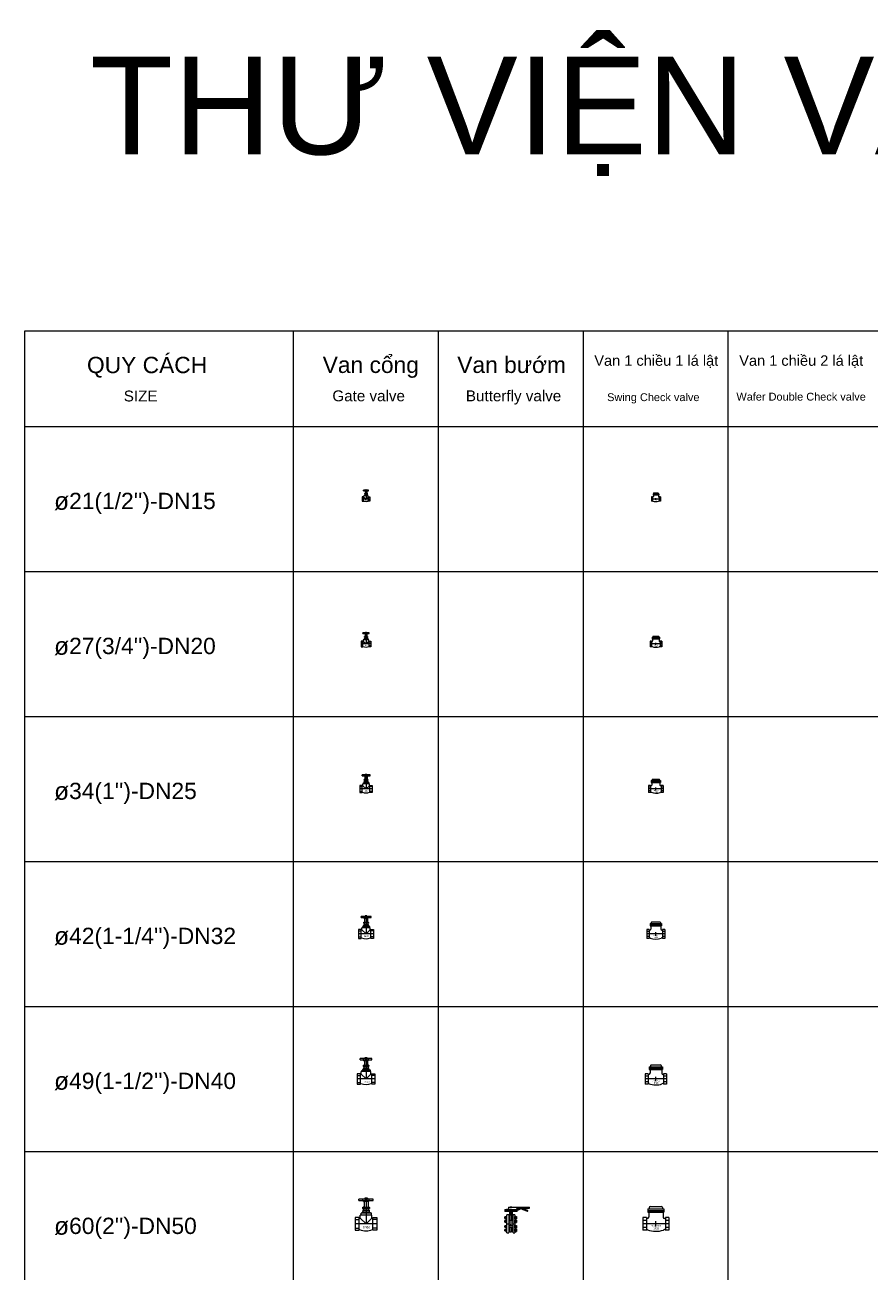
# Model space of a CAD drawing. Header units: millimetres. Extents: x 2339 to 23224, y 1509 to 18979.
# Tile 46 of 124: x 2339 to 8164, y 10384 to 18979. Entities that reach past the tile are written whole.
import ezdxf

# ---------------------------------------------------------------- set-up
doc = ezdxf.new("R2010")
doc.units = ezdxf.units.MM
doc.set_wipeout_variables(frame=1)
doc.layers.get('0').update_dxf_attribs({"lineweight": 0})
doc.styles.add('DISOCP', font='disocp.shx', dxfattribs={"width": 0.6})
doc.styles.add('Notes', font='arial.ttf', dxfattribs={"height": 3})

# ---------------------------------------------------------------- blocks, each defined once
blk = doc.blocks.new('Stop Globe Valve-25(Side)')
for p, q in [((-2.8, 65.1), (-3.3, 64.9)), ((-3.3, 64.9), (-3.3, 62.9)), ((-2.8, 65.1), (-2.4, 65.1)), ((-2.4, 65.1), (0, 65.1)), ((-1.6, 64.9), (-1.6, 62.9)), ((0, 65.1), (2.4, 65.1)), ((0, 65.1), (0, 0)), ((1.6, 64.9), (1.6, 62.9)), ((2.4, 65.1), (2.8, 65.1)), ((2.8, 65.1), (3.3, 64.9)), ((3.3, 64.9), (3.3, 62.9)), ((-8.1, 62.9), (-18, 62.9)), ((-18, 59), (-18, 62.9)), ((-18, 59), (-6.7, 59)), ((-7.3, 42.6), (-8.4, 41.9)), ((-8.4, 39.2), (-8.4, 41.9)), ((-8.4, 41.9), (-8.4, 41.9)), ((-8.4, 41.9), (-8.4, 39.2)), ((-8.4, 39.2), (-8.4, 39.2)), ((-7.3, 38.5), (-8.4, 39.2)), ((-8.1, 59), (-8.1, 62.9)), ((8.1, 62.9), (-8.1, 62.9)), ((-6.6, 34.5), (-7.8, 34.5)), ((-7.8, 34.5), (-7.8, 31.2)), ((-6.4, 42.6), (-7.3, 42.6)), ((-6.4, 38.5), (-7.3, 38.5)), ((-6.7, 59), (6.7, 59)), ((-6.7, 56.3), (-6.7, 59)), ((-6.7, 56.3), (-5, 56.3)), ((-6.6, 37.8), (-6.6, 34.5)), ((-6.6, 34.5), (6.6, 34.5)), ((-5, 42.6), (-6.4, 42.6)), ((0, 38.5), (-6.4, 38.5)), ((-5, 56.3), (-5, 42.6)), ((5, 56.3), (-5, 56.3)), ((-5, 42.6), (5, 42.6)), ((-4.3, 39.2), (-4.3, 41.9)), ((-4.3, 41.9), (-4.2, 41.9)), ((-4.2, 39.2), (-4.3, 39.2)), ((-3.3, 62.9), (-1.6, 62.9)), ((-1.6, 62.9), (1.6, 62.9)), ((6.4, 38.5), (0, 38.5)), ((1.6, 62.9), (3.3, 62.9)), ((4.2, 41.9), (4.3, 41.9)), ((4.3, 39.2), (4.2, 39.2)), ((4.3, 39.2), (4.3, 41.9)), ((5, 56.3), (6.7, 56.3)), ((5, 56.3), (5, 42.6)), ((6.4, 42.6), (5, 42.6)), ((7.3, 42.6), (6.4, 42.6)), ((7.3, 38.5), (6.4, 38.5)), ((6.6, 37.8), (6.6, 34.5)), ((7.8, 34.5), (6.6, 34.5)), ((6.7, 59), (18, 59)), ((6.7, 56.3), (6.7, 59)), ((7.3, 42.6), (8.4, 41.9)), ((7.3, 38.5), (8.4, 39.2)), ((7.8, 34.5), (7.8, 31.2)), ((8.1, 59), (8.1, 62.9)), ((18, 62.9), (8.1, 62.9)), ((8.4, 39.2), (8.4, 41.9)), ((8.4, 41.9), (8.4, 41.9)), ((8.4, 41.9), (8.4, 39.2)), ((8.4, 39.2), (8.4, 39.2)), ((18, 59), (18, 62.9)), ((-27.5, 16), (-27.5, -16)), ((-17.5, 16), (-27.5, 16)), ((27.5, 0), (-27.5, 0)), ((-17.5, -16), (-17.5, 16)), ((14.9, 22.5), (-14.9, 22.5)), ((-14.9, 14.3), (0, 0)), ((-10, 27.2), (-12, 27.2)), ((-12, 22.5), (-12, 27.2)), ((-8.9, 30.1), (-10, 29.5)), ((-10, 29.5), (-10, 27.2)), ((10, 27.2), (-10, 27.2)), ((-7.7, 30.1), (-8.9, 30.1)), ((0, 30.1), (-7.7, 30.1)), ((-4.6, 29.5), (-5.4, 29.5)), ((-5.4, 29.5), (-5.4, 27.2)), ((-4.6, 29.5), (-4.6, 27.2)), ((7.7, 30.1), (0, 30.1)), ((14.9, 14.3), (0, 0)), ((5.4, 29.5), (4.6, 29.5)), ((4.6, 29.5), (4.6, 27.2)), ((5.4, 29.5), (5.4, 27.2)), ((8.9, 30.1), (7.7, 30.1)), ((8.9, 30.1), (10, 29.5)), ((10, 29.5), (10, 27.2)), ((14.1, 27.2), (10, 27.2)), ((14.1, 22.5), (14.1, 27.2)), ((17.5, 16), (27.5, 16)), ((17.5, -16), (17.5, 16)), ((27.5, 16), (27.5, -16)), ((-27.5, -16), (-17.5, -16)), ((-17.5, -15.4), (-17.5, -16)), ((17.5, -15.4), (17.5, -16)), ((17.5, -15.4), (17.5, -16)), ((27.5, -16), (17.5, -16))]:
    blk.add_line(p, q)
for points in [[(-27.5, 11), (-17.5, 11)], [(-17.5, 14.3), (-14.9, 14.3), (-14.9, 22.5)], [(17.5, 14.3), (14.9, 14.3), (14.9, 22.5)], [(27.5, 11), (17.5, 11)], [(-27.5, -11), (-17.5, -11)], [(27.5, -11), (17.5, -11)]]:
    blk.add_lwpolyline(points)
for centre, radius, start, end in [((-7.3, 37.8), 0.733, 0, 90), ((7.3, 37.8), 0.733, 90, 180), ((-8.9, 31.2), 1.11, 270, 0), ((8.9, 31.2), 1.11, 180, 270), ((-16.5, -15.4), 1, 69.7003, 180), ((0, 29.2), 46.6, 249.7003, 290.2997), ((16.5, -15.4), 1, 0, 110.2997)]:
    blk.add_arc(centre, radius, start, end)
for points, weights in [([(-2.4, 65.1), (-2.8, 65.1), (-3.3, 64.9)], [1, 1.0930923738, 1.10906450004]), ([(-1.6, 64.9), (-2.1, 65.1), (-2.4, 65.1)], [1.10906450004, 1.0930923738, 1]), ([(0, 65.1), (-0.8, 65.1), (-1.6, 64.9)], [1, 1.0930923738, 1.10906450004]), ([(1.6, 64.9), (0.8, 65.1), (0, 65.1)], [1.10906450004, 1.0930923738, 1]), ([(2.4, 65.1), (2.1, 65.1), (1.6, 64.9)], [1, 1.0930923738, 1.10906450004]), ([(3.3, 64.9), (2.8, 65.1), (2.4, 65.1)], [1.10906450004, 1.0930923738, 1]), ([(-8.4, 41.9), (-7.3, 42.6), (-6.4, 42.6)], [1.02986308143, 1.05218953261, 1]), ([(-6.4, 38.5), (-7.3, 38.5), (-8.4, 39.2)], [1, 1.05218953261, 1.02986308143]), ([(-6.4, 42.6), (-5.4, 42.6), (-4.3, 41.9)], [1, 1.05218953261, 1.02986308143]), ([(-4.3, 39.2), (-5.4, 38.5), (-6.4, 38.5)], [1.02986308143, 1.05218953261, 1]), ([(-4.2, 41.9), (-1.9, 42.6), (0, 42.6)], [1.02986308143, 1.05218953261, 1]), ([(0, 38.5), (-1.9, 38.5), (-4.2, 39.2)], [1, 1.05218953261, 1.02986308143]), ([(0, 42.6), (1.9, 42.6), (4.2, 41.9)], [1, 1.05218953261, 1.02986308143]), ([(4.2, 39.2), (1.9, 38.5), (0, 38.5)], [1.02986308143, 1.05218953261, 1]), ([(4.3, 41.9), (5.4, 42.6), (6.4, 42.6)], [1.02986308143, 1.05218953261, 1]), ([(6.4, 38.5), (5.4, 38.5), (4.3, 39.2)], [1, 1.05218953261, 1.02986308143]), ([(6.4, 42.6), (7.3, 42.6), (8.4, 41.9)], [1, 1.05218953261, 1.02986308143]), ([(8.4, 39.2), (7.3, 38.5), (6.4, 38.5)], [1.02986308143, 1.05218953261, 1]), ([(-7.7, 30.1), (-8.8, 30.1), (-10, 29.5)], [1, 1.04044665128, 1.01885104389]), ([(-5.4, 29.5), (-6.6, 30.1), (-7.7, 30.1)], [1.01885104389, 1.04044665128, 1]), ([(0, 30.1), (-2.2, 30.1), (-4.6, 29.5)], [1, 1.04044665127, 1.01885104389]), ([(4.6, 29.5), (2.2, 30.1), (0, 30.1)], [1.01885104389, 1.04044665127, 1]), ([(7.7, 30.1), (6.6, 30.1), (5.4, 29.5)], [1, 1.04044665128, 1.01885104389]), ([(10, 29.5), (8.8, 30.1), (7.7, 30.1)], [1.01885104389, 1.04044665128, 1])]:
    blk.add_rational_spline(points, weights, degree=2)
blk = doc.blocks.new('*U128')
blk.add_wipeout([(27.5, 16), (27.5, -16), (17.5, -16), (17.5, -15.4), (17.1, -14.6), (16.5, -14.4), (11.1, -16), (5.2, -17.1), (0, -17.3), (-4.4, -17.1), (-9.4, -16.4), (-12.9, -15.5), (-16.2, -14.5), (-17.1, -14.6), (-17.5, -15.4), (-17.5, -16), (-27.5, -16), (-27.5, 16), (-17.5, 16), (-17.5, 14.3), (-14.9, 14.3), (-14.9, 22.5), (-12, 22.5), (-12, 27.2), (-10, 27.2), (-10, 29.5), (-8.9, 30.1), (-8.8, 30.1), (-8.1, 30.5), (-7.8, 31.2), (-7.8, 34.5), (-6.6, 34.5), (-6.6, 37.8), (-6.8, 38.3), (-7.3, 38.5), (-8.4, 39.2), (-8.4, 41.9), (-7.3, 42.6), (-5, 42.6), (-5, 56.3), (-6.7, 56.3), (-6.7, 59), (-18, 59), (-18, 62.9), (-3.3, 62.9), (-3.3, 64.9), (-2.8, 65.1), (2.8, 65.1), (3.3, 64.9), (3.3, 62.9), (18, 62.9), (18, 59), (6.7, 59), (6.7, 56.3), (5, 56.3), (5, 42.6), (7.3, 42.6), (8.4, 41.9), (8.4, 39.2), (7.3, 38.5), (7.3, 38.5), (6.8, 38.3), (6.6, 37.8), (6.6, 34.5), (7.8, 34.5), (7.8, 31.2), (8.1, 30.5), (8.8, 30.1), (10, 29.5), (10, 27.2), (14.1, 27.2), (14.1, 22.5), (14.9, 22.5), (14.9, 14.3), (17.5, 14.3), (17.5, 16)])
blk.add_blockref('Stop Globe Valve-25(Side)', (0, 0))
at = {"style": 'DISOCP', "width": 0.7}
blk.add_text('DN32', height=5.76, dxfattribs=at).set_placement((-7.6, -11.3))
blk = doc.blocks.new('*U147')
blk.add_wipeout([(-23, -93), (-41, -93), (-41, -79), (-43, -79), (-43, -78), (-53, -77), (-53, -72), (-62, -72), (-62, -57), (-53, -57), (-53, -52), (-43, -52), (-43, -51), (-41, -51), (-41, -42), (-43, -42), (-43, -40), (-53, -40), (-53, -35), (-62, -35), (-62, -19), (-53, -19), (-53, -15), (-43, -15), (-43, -12), (-41, -12), (-41, 12), (-43, 12), (-43, 15), (-53, 15), (-53, 19), (-62, 19), (-62, 35), (-53, 35), (-53, 40), (-43, 40), (-43, 42), (-41, 42), (-41, 51), (-43, 51), (-43, 52), (-53, 52), (-53, 57), (-62, 57), (-62, 72), (-53, 72), (-53, 77), (-43, 77), (-43, 79), (-41, 79), (-41, 93), (-23, 93), (-23, 72), (-16, 72), (-16, 129), (-64, 129), (-64, 147), (-62, 147), (-62, 150), (-46, 150), (-46, 152), (-33, 152), (-33, 150), (-24, 150), (-24, 173), (-9, 173), (-9, 177), (9, 177), (9, 173), (192, 173), (192, 164), (112, 161), (174, 139), (175, 138), (176, 137), (176, 136), (176, 134), (176, 134), (175, 133), (174, 132), (172, 132), (112, 154), (108, 155), (106, 155), (103, 155), (101, 155), (98, 155), (97, 155), (94, 154), (77, 147), (64, 147), (64, 146), (64, 146), (64, 129), (16, 129), (16, 72), (23, 72), (23, 93), (41, 93), (41, 79), (45, 79), (45, 77), (57, 77), (57, 52), (45, 52), (45, 51), (41, 51), (41, 42), (45, 42), (45, 40), (57, 40), (57, 15), (45, 15), (45, 12), (41, 12), (41, -12), (45, -12), (45, -15), (57, -15), (57, -40), (45, -40), (45, -42), (41, -42), (41, -51), (45, -51), (45, -52), (57, -52), (57, -77), (45, -77), (45, -79), (41, -79), (41, -93), (23, -93), (23, -72), (7, -72), (7, -83), (-8, -83), (-8, -72), (-23, -72)])
for p, q in [((-64, 147), (-64, 129)), ((-64, 147), (62, 147)), ((-62, 150), (-62, 147)), ((-62, 150), (60, 150)), ((-46, 152), (-40, 152)), ((-46, 150), (-46, 152)), ((-40, 152), (-33, 152)), ((-40, 152), (-40, 150)), ((-33, 152), (-33, 150)), ((-24, 173), (-24, 150)), ((-24, 173), (-9, 173)), ((-9, 177), (0, 177)), ((-9, 173), (-9, 177)), ((-9, 173), (29, 173)), ((-7, 152), (-1, 152)), ((-7, 150), (-7, 152)), ((-1, 152), (6, 152)), ((-1, 150), (-1, 152)), ((0, 177), (9, 177)), ((0, 173), (0, 177)), ((6, 150), (6, 152)), ((9, 173), (9, 177)), ((29, 173), (79, 173)), ((64, 146), (61, 146)), ((64, 160), (79, 160)), ((64, 146), (64, 152)), ((69, 151), (64, 151)), ((64, 147), (77, 147)), ((64, 129), (64, 146)), ((92, 161), (69, 151)), ((77, 147), (94, 154)), ((79, 173), (187, 173)), ((79, 160), (187, 164)), ((174, 139), (112, 161)), ((112, 154), (172, 132)), ((187, 173), (192, 173)), ((192, 164), (192, 173)), ((64, 129), (-64, 129)), ((-53, 72), (-62, 72)), ((-62, 65), (-62, 72)), ((-62, 58), (-62, 65)), ((-62, 57), (-62, 58)), ((-62, 58), (-53, 58)), ((-62, 57), (-53, 57)), ((-53, 35), (-62, 35)), ((-62, 23), (-62, 35)), ((-62, 21), (-62, 23)), ((-62, 21), (-53, 21)), ((-62, 19), (-62, 21)), ((-62, 19), (-53, 19)), ((-53, 71), (-53, 77)), ((-53, 77), (-43, 77)), ((-53, 59), (-53, 71)), ((-53, 71), (-43, 71)), ((-53, 52), (-53, 59)), ((-53, 59), (-43, 59)), ((-43, 52), (-53, 52)), ((-53, 52), (-43, 52)), ((-53, 37), (-53, 40)), ((-53, 40), (-43, 40)), ((-53, 25), (-53, 37)), ((-53, 37), (-43, 37)), ((-53, 16), (-53, 25)), ((-53, 25), (-43, 25)), ((-53, 16), (-43, 16)), ((-53, 15), (-53, 16)), ((-53, 15), (-53, 15)), ((-53, 15), (-43, 15)), ((-43, 15), (-53, 15)), ((-41, 79), (-43, 79)), ((-43, 65), (-43, 78)), ((-43, 52), (-43, 65)), ((-43, 51), (-43, 52)), ((-43, 51), (-41, 51)), ((-43, 51), (-41, 51)), ((-41, 42), (-43, 42)), ((-43, 18), (-43, 41)), ((-43, 14), (-43, 18)), ((-43, 14), (-41, 14)), ((-43, 12), (-43, 14)), ((-43, 12), (-41, 12)), ((-43, 12), (-43, 12)), ((-23, 93), (-41, 93)), ((-41, 0), (-41, 93)), ((-41, -93), (-41, 0)), ((-41, 0), (41, 0)), ((-23, 93), (-23, 0)), ((-8, 72), (-23, 72)), ((-23, 58), (-8, 58)), ((23, 35), (-23, 35)), ((-23, 21), (23, 21)), ((-23, 0), (-23, -93)), ((-16, 129), (-16, 72)), ((7, 89), (-8, 89)), ((-8, 74), (-8, 89)), ((-8, 41), (-8, 74)), ((-3, 129), (-3, 89)), ((3, 89), (3, 129)), ((7, 89), (7, 74)), ((7, 74), (7, 41)), ((23, 72), (7, 72)), ((7, 58), (23, 58)), ((16, 72), (16, 129)), ((41, 93), (23, 93)), ((23, 0), (23, 93)), ((23, -93), (23, 0)), ((41, 93), (41, 0)), ((45, 79), (41, 79)), ((41, 65), (41, 78)), ((41, 72), (41, 65)), ((41, 65), (41, 58)), ((41, 51), (41, 65)), ((41, 58), (41, 57)), ((41, 51), (45, 51)), ((41, 51), (41, 51)), ((41, 51), (45, 51)), ((45, 42), (41, 42)), ((41, 18), (41, 41)), ((41, 35), (41, 23)), ((41, 23), (41, 21)), ((41, 21), (41, 19)), ((41, 14), (41, 18)), ((41, 14), (45, 14)), ((41, 12), (41, 14)), ((41, 12), (45, 12)), ((41, 0), (41, -93)), ((45, 78), (45, 65)), ((45, 77), (57, 77)), ((45, 71), (57, 71)), ((45, 65), (45, 51)), ((45, 59), (57, 59)), ((57, 52), (45, 52)), ((45, 52), (57, 52)), ((45, 51), (45, 51)), ((45, 41), (45, 18)), ((45, 40), (57, 40)), ((45, 37), (57, 37)), ((45, 25), (57, 25)), ((45, 18), (45, 14)), ((45, 16), (57, 16)), ((57, 15), (45, 15)), ((45, 15), (57, 15)), ((45, 14), (45, 12)), ((57, 77), (57, 71)), ((57, 71), (57, 59)), ((57, 59), (57, 52)), ((57, 40), (57, 37)), ((57, 37), (57, 25)), ((57, 25), (57, 16)), ((57, 16), (57, 15)), ((57, 15), (57, 15)), ((-53, -19), (-62, -19)), ((-62, -33), (-62, -19)), ((-62, -33), (-53, -33)), ((-62, -35), (-62, -33)), ((-62, -35), (-53, -35)), ((-53, -57), (-62, -57)), ((-62, -59), (-62, -57)), ((-62, -71), (-62, -59)), ((-62, -71), (-53, -71)), ((-62, -72), (-53, -72)), ((-62, -72), (-62, -72)), ((-53, -25), (-53, -15)), ((-53, -15), (-43, -15)), ((-53, -36), (-53, -25)), ((-53, -25), (-43, -25)), ((-53, -37), (-53, -36)), ((-53, -36), (-43, -36)), ((-53, -37), (-43, -37)), ((-53, -40), (-53, -37)), ((-53, -40), (-43, -40)), ((-53, -60), (-53, -52)), ((-43, -52), (-53, -52)), ((-53, -73), (-53, -60)), ((-53, -60), (-43, -60)), ((-53, -76), (-53, -73)), ((-53, -73), (-43, -73)), ((-53, -77), (-53, -76)), ((-53, -76), (-43, -76)), ((-53, -77), (-43, -77)), ((-41, -12), (-43, -12)), ((-43, -40), (-43, -12)), ((-43, -12), (-43, -13)), ((-43, -39), (-43, -40)), ((-43, -40), (-41, -40)), ((-43, -41), (-43, -40)), ((-43, -42), (-41, -42)), ((-41, -51), (-43, -51)), ((-43, -54), (-43, -51)), ((-43, -78), (-43, -54)), ((-43, -78), (-43, -78)), ((-43, -78), (-41, -78)), ((-43, -79), (-41, -79)), ((-41, -93), (-23, -93)), ((23, -19), (-23, -19)), ((-23, -33), (23, -33)), ((-8, -57), (-23, -57)), ((-23, -71), (-8, -71)), ((-23, -72), (-8, -72)), ((-8, -68), (-8, -40)), ((-8, -83), (-8, -68)), ((-8, -83), (7, -83)), ((7, -40), (7, -68)), ((23, -57), (7, -57)), ((7, -68), (7, -83)), ((7, -71), (23, -71)), ((7, -72), (23, -72)), ((23, -93), (41, -93)), ((45, -12), (41, -12)), ((41, -40), (41, -12)), ((41, -12), (41, -13)), ((41, -19), (41, -33)), ((41, -33), (41, -35)), ((41, -40), (45, -40)), ((41, -42), (41, -40)), ((41, -42), (45, -42)), ((45, -51), (41, -51)), ((41, -54), (41, -51)), ((41, -78), (41, -54)), ((41, -57), (41, -59)), ((41, -59), (41, -71)), ((41, -72), (41, -72)), ((41, -79), (41, -78)), ((41, -78), (45, -78)), ((41, -79), (45, -79)), ((45, -13), (45, -12)), ((45, -12), (45, -40)), ((45, -15), (57, -15)), ((45, -25), (57, -25)), ((45, -36), (57, -36)), ((45, -37), (57, -37)), ((45, -40), (45, -42)), ((45, -40), (57, -40)), ((45, -51), (45, -54)), ((57, -52), (45, -52)), ((45, -54), (45, -78)), ((45, -60), (57, -60)), ((45, -73), (57, -73)), ((45, -76), (57, -76)), ((45, -77), (57, -77)), ((45, -78), (45, -79)), ((57, -15), (57, -25)), ((57, -25), (57, -36)), ((57, -36), (57, -37)), ((57, -37), (57, -40)), ((57, -52), (57, -60)), ((57, -60), (57, -73)), ((57, -73), (57, -76)), ((57, -76), (57, -77))]:
    blk.add_line(p, q)
at = {"flags": 128}
blk.add_lwpolyline([(187, 164), (189, 164), (190, 164), (191, 164), (191, 164)], dxfattribs=at)
for centre, radius, start, end in [((103, 130), 25, 70, 112), ((173, 136), 3.53, 250, 70)]:
    blk.add_arc(centre, radius, start, end)
for points, knots in [([(63, 154), (63, 154), (62, 155), (62, 155), (61, 156), (61, 157), (62, 158), (62, 159), (62, 159), (63, 159), (64, 160), (64, 160), (64, 160)], [0, 0, 0, 0, 0.111111, 0.222222, 0.333333, 0.444444, 0.583333, 0.652778, 0.722222, 0.791667, 0.861111, 1, 1, 1, 1]), ([(64, 152), (64, 152), (64, 153), (64, 154), (63, 154), (63, 154)], [0, 0, 0, 0, 0.4, 0.7, 1, 1, 1, 1]), ([(63, 154), (63, 154), (64, 153), (64, 153), (64, 152), (64, 152)], [0, 0, 0, 0, 0.4, 0.7, 1, 1, 1, 1])]:
    blk.add_open_spline(points, degree=3, knots=knots)
for points in [[(62, 155), (63, 154), (63, 154), (63, 154)], [(191, 164), (192, 164), (192, 164), (192, 164)]]:
    blk.add_open_spline(points, degree=3)
at = {"style": 'DISOCP', "width": 0.7}
blk.add_text('DN50', height=13, dxfattribs=at).set_placement((-17, -17))
blk = doc.blocks.new('*U129')
blk.add_wipeout([(27.5, 16), (27.5, -16), (17.5, -16), (17.5, -15.4), (17.1, -14.6), (16.5, -14.4), (11.1, -16), (5.2, -17.1), (0, -17.3), (-4.4, -17.1), (-9.4, -16.4), (-12.9, -15.5), (-16.2, -14.5), (-17.1, -14.6), (-17.5, -15.4), (-17.5, -16), (-27.5, -16), (-27.5, 16), (-17.5, 16), (-17.5, 14.3), (-14.9, 14.3), (-14.9, 22.5), (-12, 22.5), (-12, 27.2), (-10, 27.2), (-10, 29.5), (-8.9, 30.1), (-8.8, 30.1), (-8.1, 30.5), (-7.8, 31.2), (-7.8, 34.5), (-6.6, 34.5), (-6.6, 37.8), (-6.8, 38.3), (-7.3, 38.5), (-8.4, 39.2), (-8.4, 41.9), (-7.3, 42.6), (-5, 42.6), (-5, 56.3), (-6.7, 56.3), (-6.7, 59), (-18, 59), (-18, 62.9), (-3.3, 62.9), (-3.3, 64.9), (-2.8, 65.1), (2.8, 65.1), (3.3, 64.9), (3.3, 62.9), (18, 62.9), (18, 59), (6.7, 59), (6.7, 56.3), (5, 56.3), (5, 42.6), (7.3, 42.6), (8.4, 41.9), (8.4, 39.2), (7.3, 38.5), (7.3, 38.5), (6.8, 38.3), (6.6, 37.8), (6.6, 34.5), (7.8, 34.5), (7.8, 31.2), (8.1, 30.5), (8.8, 30.1), (10, 29.5), (10, 27.2), (14.1, 27.2), (14.1, 22.5), (14.9, 22.5), (14.9, 14.3), (17.5, 14.3), (17.5, 16)])
blk.add_blockref('Stop Globe Valve-25(Side)', (0, 0))
at = {"style": 'DISOCP', "width": 0.7}
blk.add_text('DN40', height=5.76, dxfattribs=at).set_placement((-7.1, -11.8))
blk = doc.blocks.new('*U130')
blk.add_wipeout([(27.5, 16), (27.5, -16), (17.5, -16), (17.5, -15.4), (17.1, -14.6), (16.5, -14.4), (11.1, -16), (5.2, -17.1), (0, -17.3), (-4.4, -17.1), (-9.4, -16.4), (-12.9, -15.5), (-16.2, -14.5), (-17.1, -14.6), (-17.5, -15.4), (-17.5, -16), (-27.5, -16), (-27.5, 16), (-17.5, 16), (-17.5, 14.3), (-14.9, 14.3), (-14.9, 22.5), (-12, 22.5), (-12, 27.2), (-10, 27.2), (-10, 29.5), (-8.9, 30.1), (-8.8, 30.1), (-8.1, 30.5), (-7.8, 31.2), (-7.8, 34.5), (-6.6, 34.5), (-6.6, 37.8), (-6.8, 38.3), (-7.3, 38.5), (-8.4, 39.2), (-8.4, 41.9), (-7.3, 42.6), (-5, 42.6), (-5, 56.3), (-6.7, 56.3), (-6.7, 59), (-18, 59), (-18, 62.9), (-3.3, 62.9), (-3.3, 64.9), (-2.8, 65.1), (2.8, 65.1), (3.3, 64.9), (3.3, 62.9), (18, 62.9), (18, 59), (6.7, 59), (6.7, 56.3), (5, 56.3), (5, 42.6), (7.3, 42.6), (8.4, 41.9), (8.4, 39.2), (7.3, 38.5), (7.3, 38.5), (6.8, 38.3), (6.6, 37.8), (6.6, 34.5), (7.8, 34.5), (7.8, 31.2), (8.1, 30.5), (8.8, 30.1), (10, 29.5), (10, 27.2), (14.1, 27.2), (14.1, 22.5), (14.9, 22.5), (14.9, 14.3), (17.5, 14.3), (17.5, 16)])
blk.add_blockref('Stop Globe Valve-25(Side)', (0, 0))
at = {"style": 'DISOCP', "width": 0.7}
blk.add_text('DN50', height=5.76, dxfattribs=at).set_placement((-7.6, -11.2))
blk = doc.blocks.new('*U127')
blk.add_wipeout([(27.5, 16), (27.5, -16), (17.5, -16), (17.5, -15.4), (17.1, -14.6), (16.5, -14.4), (11.1, -16), (5.2, -17.1), (0, -17.3), (-4.4, -17.1), (-9.4, -16.4), (-12.9, -15.5), (-16.2, -14.5), (-17.1, -14.6), (-17.5, -15.4), (-17.5, -16), (-27.5, -16), (-27.5, 16), (-17.5, 16), (-17.5, 14.3), (-14.9, 14.3), (-14.9, 22.5), (-12, 22.5), (-12, 27.2), (-10, 27.2), (-10, 29.5), (-8.9, 30.1), (-8.8, 30.1), (-8.1, 30.5), (-7.8, 31.2), (-7.8, 34.5), (-6.6, 34.5), (-6.6, 37.8), (-6.8, 38.3), (-7.3, 38.5), (-8.4, 39.2), (-8.4, 41.9), (-7.3, 42.6), (-5, 42.6), (-5, 56.3), (-6.7, 56.3), (-6.7, 59), (-18, 59), (-18, 62.9), (-3.3, 62.9), (-3.3, 64.9), (-2.8, 65.1), (2.8, 65.1), (3.3, 64.9), (3.3, 62.9), (18, 62.9), (18, 59), (6.7, 59), (6.7, 56.3), (5, 56.3), (5, 42.6), (7.3, 42.6), (8.4, 41.9), (8.4, 39.2), (7.3, 38.5), (7.3, 38.5), (6.8, 38.3), (6.6, 37.8), (6.6, 34.5), (7.8, 34.5), (7.8, 31.2), (8.1, 30.5), (8.8, 30.1), (10, 29.5), (10, 27.2), (14.1, 27.2), (14.1, 22.5), (14.9, 22.5), (14.9, 14.3), (17.5, 14.3), (17.5, 16)])
blk.add_blockref('Stop Globe Valve-25(Side)', (0, 0))
at = {"style": 'DISOCP', "width": 0.7}
blk.add_text('DN25', height=5.76, dxfattribs=at).set_placement((-6.8, -11.5))
blk = doc.blocks.new('*U126')
blk.add_wipeout([(27.5, 16), (27.5, -16), (17.5, -16), (17.5, -15.4), (17.1, -14.6), (16.5, -14.4), (11.1, -16), (5.2, -17.1), (0, -17.3), (-4.4, -17.1), (-9.4, -16.4), (-12.9, -15.5), (-16.2, -14.5), (-17.1, -14.6), (-17.5, -15.4), (-17.5, -16), (-27.5, -16), (-27.5, 16), (-17.5, 16), (-17.5, 14.3), (-14.9, 14.3), (-14.9, 22.5), (-12, 22.5), (-12, 27.2), (-10, 27.2), (-10, 29.5), (-8.9, 30.1), (-8.8, 30.1), (-8.1, 30.5), (-7.8, 31.2), (-7.8, 34.5), (-6.6, 34.5), (-6.6, 37.8), (-6.8, 38.3), (-7.3, 38.5), (-8.4, 39.2), (-8.4, 41.9), (-7.3, 42.6), (-5, 42.6), (-5, 56.3), (-6.7, 56.3), (-6.7, 59), (-18, 59), (-18, 62.9), (-3.3, 62.9), (-3.3, 64.9), (-2.8, 65.1), (2.8, 65.1), (3.3, 64.9), (3.3, 62.9), (18, 62.9), (18, 59), (6.7, 59), (6.7, 56.3), (5, 56.3), (5, 42.6), (7.3, 42.6), (8.4, 41.9), (8.4, 39.2), (7.3, 38.5), (7.3, 38.5), (6.8, 38.3), (6.6, 37.8), (6.6, 34.5), (7.8, 34.5), (7.8, 31.2), (8.1, 30.5), (8.8, 30.1), (10, 29.5), (10, 27.2), (14.1, 27.2), (14.1, 22.5), (14.9, 22.5), (14.9, 14.3), (17.5, 14.3), (17.5, 16)])
blk.add_blockref('Stop Globe Valve-25(Side)', (0, 0))
at = {"style": 'DISOCP', "width": 0.7}
blk.add_text('DN20', height=5.76, dxfattribs=at).set_placement((-6.9, -12))
blk = doc.blocks.new('*U125')
blk.add_wipeout([(27.5, 16), (27.5, -16), (17.5, -16), (17.5, -15.4), (17.1, -14.6), (16.5, -14.4), (11.1, -16), (5.2, -17.1), (0, -17.3), (-4.4, -17.1), (-9.4, -16.4), (-12.9, -15.5), (-16.2, -14.5), (-17.1, -14.6), (-17.5, -15.4), (-17.5, -16), (-27.5, -16), (-27.5, 16), (-17.5, 16), (-17.5, 14.3), (-14.9, 14.3), (-14.9, 22.5), (-12, 22.5), (-12, 27.2), (-10, 27.2), (-10, 29.5), (-8.9, 30.1), (-8.8, 30.1), (-8.1, 30.5), (-7.8, 31.2), (-7.8, 34.5), (-6.6, 34.5), (-6.6, 37.8), (-6.8, 38.3), (-7.3, 38.5), (-8.4, 39.2), (-8.4, 41.9), (-7.3, 42.6), (-5, 42.6), (-5, 56.3), (-6.7, 56.3), (-6.7, 59), (-18, 59), (-18, 62.9), (-3.3, 62.9), (-3.3, 64.9), (-2.8, 65.1), (2.8, 65.1), (3.3, 64.9), (3.3, 62.9), (18, 62.9), (18, 59), (6.7, 59), (6.7, 56.3), (5, 56.3), (5, 42.6), (7.3, 42.6), (8.4, 41.9), (8.4, 39.2), (7.3, 38.5), (7.3, 38.5), (6.8, 38.3), (6.6, 37.8), (6.6, 34.5), (7.8, 34.5), (7.8, 31.2), (8.1, 30.5), (8.8, 30.1), (10, 29.5), (10, 27.2), (14.1, 27.2), (14.1, 22.5), (14.9, 22.5), (14.9, 14.3), (17.5, 14.3), (17.5, 16)])
blk.add_blockref('Stop Globe Valve-25(Side)', (0, 0))
at = {"style": 'DISOCP', "width": 0.7}
blk.add_text('DN15', height=5.76, dxfattribs=at).set_placement((-7.3, -10.8))
blk = doc.blocks.new('*U151')
blk.add_wipeout([(-45, -22), (-45, 22), (-33, 22), (-33, 19), (-30, 19), (-26.5, 20.5), (-25.1, 22.9), (-25, 38.5), (-25.6, 39.9), (-27, 40.5), (-28, 40.5), (-28, 52), (-23, 52), (-23, 57), (-22.8, 58), (-22.1, 59.1), (-21.3, 59.7), (-20, 60), (20, 60), (21.3, 59.7), (22.1, 59.1), (22.8, 58.2), (23, 57), (23, 52), (28, 52), (28, 40.5), (27, 40.5), (25.6, 39.9), (25.6, 39.9), (25, 38.5), (25, 24), (25.2, 22.6), (25.7, 21.4), (26.5, 20.5), (28.4, 19.3), (30, 19), (33, 19), (33, 22), (45, 22), (45, -22), (33, -22), (33, -21.4), (32.1, -20.7), (30.5, -20.1), (29.4, -19.9), (27.5, -20.3), (26.7, -20.8), (26.1, -21.3), (22.4, -22.4), (20.2, -23.1), (17.4, -23.8), (14.2, -24.4), (11.4, -24.9), (7.8, -25.4), (4.5, -25.6), (1.2, -25.7), (-2.7, -25.7), (-6.6, -25.5), (-9.8, -25.1), (-12.7, -24.7), (-15.7, -24.1), (-19.2, -23.3), (-22, -22.6), (-24.8, -21.7), (-27.5, -20.7), (-29, -20.1), (-31.2, -20.4), (-32, -20.8), (-33, -21.6), (-33, -22)])
for p, q in [((-33, 22), (-45, 22)), ((-45, 22), (-45, -22)), ((-33, 12), (-45, 12)), ((45, 0), (-45, 0)), ((-33, 22), (-33, -22)), ((-30, 19), (-33, 19)), ((-28, 52), (-28, 40.5)), ((-28, 52), (28, 52)), ((-28, 47), (28, 47)), ((-28, 45.5), (28, 45.5)), ((-28, 40.5), (27, 40.5)), ((-28, 40.5), (-27, 40.5)), ((-25, 38.5), (-25, 30.9)), ((-25, 30.9), (-25, 24)), ((-23, 57), (-23, 52)), ((-20, 60), (20, 60)), ((0, -9.4), (0, 9.4)), ((23, 57), (23, 52)), ((25, 38.5), (25, 31.5)), ((25, 31.5), (25, 24)), ((27, 40.5), (28, 40.5)), ((28, 52), (28, 40.5)), ((33, 19), (30, 19)), ((45, 22), (33, 22)), ((33, 22), (33, -22)), ((45, 12), (33, 12)), ((45, 22), (45, -22)), ((-33, -12), (-45, -12)), ((-33, -22), (-45, -22)), ((45, -12), (33, -12)), ((45, -22), (33, -22))]:
    blk.add_line(p, q)
for centre, radius, start, end in [((-30, 24), 5, 270, 0), ((-27, 38.5), 2, 0, 90), ((-20, 57), 3, 90, 180), ((20, 57), 3, 0, 90), ((27, 38.5), 2, 90, 180), ((30, 24), 5, 180, 270), ((-29.5, -25.1), 5, 84.3433, 134.74881), ((0, 52), 77.8, 248.11004, 289.58737), ((29.4, -24.9), 5, 44.60213, 132.45079)]:
    blk.add_arc(centre, radius, start, end)
at = {"style": 'DISOCP', "width": 0.7}
for s, height, p in [('CHECK VALVE', 3.887, (-14.4, -9.3)), ('DN32', 6.48, (-8.5, -19.8))]:
    blk.add_text(s, height=height, dxfattribs=at).set_placement(p)
blk = doc.blocks.new('*U152')
blk.add_wipeout([(-45, -22), (-45, 22), (-33, 22), (-33, 19), (-30, 19), (-26.5, 20.5), (-25.1, 22.9), (-25, 38.5), (-25.6, 39.9), (-27, 40.5), (-28, 40.5), (-28, 52), (-23, 52), (-23, 57), (-22.8, 58), (-22.1, 59.1), (-21.3, 59.7), (-20, 60), (20, 60), (21.3, 59.7), (22.1, 59.1), (22.8, 58.2), (23, 57), (23, 52), (28, 52), (28, 40.5), (27, 40.5), (25.6, 39.9), (25.6, 39.9), (25, 38.5), (25, 24), (25.2, 22.6), (25.7, 21.4), (26.5, 20.5), (28.4, 19.3), (30, 19), (33, 19), (33, 22), (45, 22), (45, -22), (33, -22), (33, -21.4), (32.1, -20.7), (30.5, -20.1), (29.4, -19.9), (27.5, -20.3), (26.7, -20.8), (26.1, -21.3), (22.4, -22.4), (20.2, -23.1), (17.4, -23.8), (14.2, -24.4), (11.4, -24.9), (7.8, -25.4), (4.5, -25.6), (1.2, -25.7), (-2.7, -25.7), (-6.6, -25.5), (-9.8, -25.1), (-12.7, -24.7), (-15.7, -24.1), (-19.2, -23.3), (-22, -22.6), (-24.8, -21.7), (-27.5, -20.7), (-29, -20.1), (-31.2, -20.4), (-32, -20.8), (-33, -21.6), (-33, -22)])
for p, q in [((-23, 57), (-23, 52)), ((-20, 60), (20, 60)), ((23, 57), (23, 52)), ((-33, 22), (-45, 22)), ((-45, 22), (-45, -22)), ((-33, 12), (-45, 12)), ((45, 0), (-45, 0)), ((-33, 22), (-33, -22)), ((-30, 19), (-33, 19)), ((-28, 52), (-28, 40.5)), ((-28, 52), (28, 52)), ((-28, 47), (28, 47)), ((-28, 45.5), (28, 45.5)), ((-28, 40.5), (27, 40.5)), ((-28, 40.5), (-27, 40.5)), ((-25, 38.5), (-25, 30.9)), ((-25, 30.9), (-25, 24)), ((0, -9.4), (0, 9.4)), ((25, 38.5), (25, 31.5)), ((25, 31.5), (25, 24)), ((27, 40.5), (28, 40.5)), ((28, 52), (28, 40.5)), ((33, 19), (30, 19)), ((45, 22), (33, 22)), ((33, 22), (33, -22)), ((45, 12), (33, 12)), ((45, 22), (45, -22)), ((-33, -12), (-45, -12)), ((-33, -22), (-45, -22)), ((45, -12), (33, -12)), ((45, -22), (33, -22))]:
    blk.add_line(p, q)
for centre, radius, start, end in [((-20, 57), 3, 90, 180), ((20, 57), 3, 0, 90), ((-30, 24), 5, 270, 0), ((-27, 38.5), 2, 0, 90), ((27, 38.5), 2, 90, 180), ((30, 24), 5, 180, 270), ((-29.5, -25.1), 5, 84.3433, 134.7488), ((0, 52), 77.8, 248.11, 289.5874), ((29.4, -24.9), 5, 44.6021, 132.4508)]:
    blk.add_arc(centre, radius, start, end)
at = {"style": 'DISOCP', "width": 0.7}
for s, height, p in [('CHECK VALVE', 3.887, (-14.4, -9.6)), ('DN40', 6.48, (-8.5, -20.1))]:
    blk.add_text(s, height=height, dxfattribs=at).set_placement(p)
blk = doc.blocks.new('*U153')
blk.add_wipeout([(-45, -22), (-45, 22), (-33, 22), (-33, 19), (-30, 19), (-26.5, 20.5), (-25.1, 22.9), (-25, 38.5), (-25.6, 39.9), (-27, 40.5), (-28, 40.5), (-28, 52), (-23, 52), (-23, 57), (-22.8, 58), (-22.1, 59.1), (-21.3, 59.7), (-20, 60), (20, 60), (21.3, 59.7), (22.1, 59.1), (22.8, 58.2), (23, 57), (23, 52), (28, 52), (28, 40.5), (27, 40.5), (25.6, 39.9), (25.6, 39.9), (25, 38.5), (25, 24), (25.2, 22.6), (25.7, 21.4), (26.5, 20.5), (28.4, 19.3), (30, 19), (33, 19), (33, 22), (45, 22), (45, -22), (33, -22), (33, -21.4), (32.1, -20.7), (30.5, -20.1), (29.4, -19.9), (27.5, -20.3), (26.7, -20.8), (26.1, -21.3), (22.4, -22.4), (20.2, -23.1), (17.4, -23.8), (14.2, -24.4), (11.4, -24.9), (7.8, -25.4), (4.5, -25.6), (1.2, -25.7), (-2.7, -25.7), (-6.6, -25.5), (-9.8, -25.1), (-12.7, -24.7), (-15.7, -24.1), (-19.2, -23.3), (-22, -22.6), (-24.8, -21.7), (-27.5, -20.7), (-29, -20.1), (-31.2, -20.4), (-32, -20.8), (-33, -21.6), (-33, -22)])
for p, q in [((-28, 52), (-28, 40.5)), ((-28, 52), (28, 52)), ((-28, 47), (28, 47)), ((-28, 45.5), (28, 45.5)), ((-23, 57), (-23, 52)), ((-20, 60), (20, 60)), ((23, 57), (23, 52)), ((28, 52), (28, 40.5)), ((-33, 22), (-45, 22)), ((-45, 22), (-45, -22)), ((-33, 12), (-45, 12)), ((45, 0), (-45, 0)), ((-33, 22), (-33, -22)), ((-30, 19), (-33, 19)), ((-28, 40.5), (27, 40.5)), ((-28, 40.5), (-27, 40.5)), ((-25, 38.5), (-25, 30.9)), ((-25, 30.9), (-25, 24)), ((0, -9.4), (0, 9.4)), ((25, 38.5), (25, 31.5)), ((25, 31.5), (25, 24)), ((27, 40.5), (28, 40.5)), ((33, 19), (30, 19)), ((45, 22), (33, 22)), ((33, 22), (33, -22)), ((45, 12), (33, 12)), ((45, 22), (45, -22)), ((-33, -12), (-45, -12)), ((-33, -22), (-45, -22)), ((45, -12), (33, -12)), ((45, -22), (33, -22))]:
    blk.add_line(p, q)
for centre, radius, start, end in [((-20, 57), 3, 90, 180), ((20, 57), 3, 0, 90), ((-30, 24), 5, 270, 0), ((-27, 38.5), 2, 0, 90), ((27, 38.5), 2, 90, 180), ((30, 24), 5, 180, 270), ((-29.5, -25.1), 5, 84.3433, 134.7488), ((0, 52), 77.8, 248.11, 289.5874), ((29.4, -24.9), 5, 44.6021, 132.4508)]:
    blk.add_arc(centre, radius, start, end)
at = {"style": 'DISOCP', "width": 0.7}
for s, height, p in [('CHECK VALVE', 3.887, (-14.5, -8.2)), ('DN50', 6.48, (-8.6, -18.7))]:
    blk.add_text(s, height=height, dxfattribs=at).set_placement(p)
blk = doc.blocks.new('*U150')
blk.add_wipeout([(-45, -22), (-45, 22), (-33, 22), (-33, 19), (-30, 19), (-26.5, 20.5), (-25.1, 22.9), (-25, 38.5), (-25.6, 39.9), (-27, 40.5), (-28, 40.5), (-28, 52), (-23, 52), (-23, 57), (-22.8, 58), (-22.1, 59.1), (-21.3, 59.7), (-20, 60), (20, 60), (21.3, 59.7), (22.1, 59.1), (22.8, 58.2), (23, 57), (23, 52), (28, 52), (28, 40.5), (27, 40.5), (25.6, 39.9), (25.6, 39.9), (25, 38.5), (25, 24), (25.2, 22.6), (25.7, 21.4), (26.5, 20.5), (28.4, 19.3), (30, 19), (33, 19), (33, 22), (45, 22), (45, -22), (33, -22), (33, -21.4), (32.1, -20.7), (30.5, -20.1), (29.4, -19.9), (27.5, -20.3), (26.7, -20.8), (26.1, -21.3), (22.4, -22.4), (20.2, -23.1), (17.4, -23.8), (14.2, -24.4), (11.4, -24.9), (7.8, -25.4), (4.5, -25.6), (1.2, -25.7), (-2.7, -25.7), (-6.6, -25.5), (-9.8, -25.1), (-12.7, -24.7), (-15.7, -24.1), (-19.2, -23.3), (-22, -22.6), (-24.8, -21.7), (-27.5, -20.7), (-29, -20.1), (-31.2, -20.4), (-32, -20.8), (-33, -21.6), (-33, -22)])
for p, q in [((-33, 22), (-45, 22)), ((-45, 22), (-45, -22)), ((-33, 12), (-45, 12)), ((45, 0), (-45, 0)), ((-33, 22), (-33, -22)), ((-30, 19), (-33, 19)), ((-28, 52), (-28, 40.5)), ((-28, 52), (28, 52)), ((-28, 47), (28, 47)), ((-28, 45.5), (28, 45.5)), ((-28, 40.5), (27, 40.5)), ((-28, 40.5), (-27, 40.5)), ((-25, 38.5), (-25, 30.9)), ((-25, 30.9), (-25, 24)), ((-23, 57), (-23, 52)), ((-20, 60), (20, 60)), ((0, -9.4), (0, 9.4)), ((23, 57), (23, 52)), ((25, 38.5), (25, 31.5)), ((25, 31.5), (25, 24)), ((27, 40.5), (28, 40.5)), ((28, 52), (28, 40.5)), ((33, 19), (30, 19)), ((45, 22), (33, 22)), ((33, 22), (33, -22)), ((45, 12), (33, 12)), ((45, 22), (45, -22)), ((-33, -12), (-45, -12)), ((-33, -22), (-45, -22)), ((45, -12), (33, -12)), ((45, -22), (33, -22))]:
    blk.add_line(p, q)
for centre, radius, start, end in [((-30, 24), 5, 270, 0), ((-27, 38.5), 2, 0, 90), ((-20, 57), 3, 90, 180), ((20, 57), 3, 0, 90), ((27, 38.5), 2, 90, 180), ((30, 24), 5, 180, 270), ((-29.5, -25.1), 5, 84.3433, 134.74881), ((0, 52), 77.8, 248.11004, 289.58737), ((29.4, -24.9), 5, 44.60213, 132.45079)]:
    blk.add_arc(centre, radius, start, end)
at = {"style": 'DISOCP', "width": 0.7}
for s, height, p in [('CHECK VALVE', 3.887, (-14.3, -9.5)), ('DN25', 6.48, (-8.4, -20.1))]:
    blk.add_text(s, height=height, dxfattribs=at).set_placement(p)
blk = doc.blocks.new('*U149')
blk.add_wipeout([(-45, -22), (-45, 22), (-33, 22), (-33, 19), (-30, 19), (-26.5, 20.5), (-25.1, 22.9), (-25, 38.5), (-25.6, 39.9), (-27, 40.5), (-28, 40.5), (-28, 52), (-23, 52), (-23, 57), (-22.8, 58), (-22.1, 59.1), (-21.3, 59.7), (-20, 60), (20, 60), (21.3, 59.7), (22.1, 59.1), (22.8, 58.2), (23, 57), (23, 52), (28, 52), (28, 40.5), (27, 40.5), (25.6, 39.9), (25.6, 39.9), (25, 38.5), (25, 24), (25.2, 22.6), (25.7, 21.4), (26.5, 20.5), (28.4, 19.3), (30, 19), (33, 19), (33, 22), (45, 22), (45, -22), (33, -22), (33, -21.4), (32.1, -20.7), (30.5, -20.1), (29.4, -19.9), (27.5, -20.3), (26.7, -20.8), (26.1, -21.3), (22.4, -22.4), (20.2, -23.1), (17.4, -23.8), (14.2, -24.4), (11.4, -24.9), (7.8, -25.4), (4.5, -25.6), (1.2, -25.7), (-2.7, -25.7), (-6.6, -25.5), (-9.8, -25.1), (-12.7, -24.7), (-15.7, -24.1), (-19.2, -23.3), (-22, -22.6), (-24.8, -21.7), (-27.5, -20.7), (-29, -20.1), (-31.2, -20.4), (-32, -20.8), (-33, -21.6), (-33, -22)])
for p, q in [((-33, 22), (-45, 22)), ((-45, 22), (-45, -22)), ((-33, 12), (-45, 12)), ((45, 0), (-45, 0)), ((-33, 22), (-33, -22)), ((-30, 19), (-33, 19)), ((-28, 52), (-28, 40.5)), ((-28, 52), (28, 52)), ((-28, 47), (28, 47)), ((-28, 45.5), (28, 45.5)), ((-28, 40.5), (27, 40.5)), ((-28, 40.5), (-27, 40.5)), ((-25, 38.5), (-25, 30.9)), ((-25, 30.9), (-25, 24)), ((-23, 57), (-23, 52)), ((-20, 60), (20, 60)), ((0, -9.4), (0, 9.4)), ((23, 57), (23, 52)), ((25, 38.5), (25, 31.5)), ((25, 31.5), (25, 24)), ((27, 40.5), (28, 40.5)), ((28, 52), (28, 40.5)), ((33, 19), (30, 19)), ((45, 22), (33, 22)), ((33, 22), (33, -22)), ((45, 12), (33, 12)), ((45, 22), (45, -22)), ((-33, -12), (-45, -12)), ((-33, -22), (-45, -22)), ((45, -12), (33, -12)), ((45, -22), (33, -22))]:
    blk.add_line(p, q)
for centre, radius, start, end in [((-30, 24), 5, 270, 0), ((-27, 38.5), 2, 0, 90), ((-20, 57), 3, 90, 180), ((20, 57), 3, 0, 90), ((27, 38.5), 2, 90, 180), ((30, 24), 5, 180, 270), ((-29.5, -25.1), 5, 84.3433, 134.74881), ((0, 52), 77.8, 248.11004, 289.58737), ((29.4, -24.9), 5, 44.60213, 132.45079)]:
    blk.add_arc(centre, radius, start, end)
at = {"style": 'DISOCP', "width": 0.7}
for s, height, p in [('CHECK VALVE', 3.887, (-14.3, -9.4)), ('DN20', 6.48, (-8.4, -19.9))]:
    blk.add_text(s, height=height, dxfattribs=at).set_placement(p)
blk = doc.blocks.new('*U148')
blk.add_wipeout([(-45, -22), (-45, 22), (-33, 22), (-33, 19), (-30, 19), (-26, 20), (-25, 23), (-25, 39), (-26, 40), (-27, 41), (-28, 41), (-28, 52), (-23, 52), (-23, 57), (-23, 58), (-22, 59), (-21, 60), (-20, 60), (20, 60), (21, 60), (22, 59), (23, 58), (23, 57), (23, 52), (28, 52), (28, 41), (27, 41), (26, 40), (26, 40), (25, 39), (25, 24), (25, 23), (26, 21), (26, 20), (28, 19), (30, 19), (33, 19), (33, 22), (45, 22), (45, -22), (33, -22), (33, -21), (32, -21), (31, -20), (29, -20), (27, -20), (27, -21), (26, -21), (22, -22), (20, -23), (17, -24), (14, -24), (11, -25), (8, -25), (5, -26), (1, -26), (-3, -26), (-7, -25), (-10, -25), (-13, -25), (-16, -24), (-19, -23), (-22, -23), (-25, -22), (-27, -21), (-29, -20), (-31, -20), (-32, -21), (-33, -22), (-33, -22)])
for p, q in [((-33, 22), (-45, 22)), ((-45, 22), (-45, -22)), ((-33, 12), (-45, 12)), ((45, 0), (-45, 0)), ((-33, 22), (-33, -22)), ((-30, 19), (-33, 19)), ((-28, 52), (-28, 41)), ((-28, 52), (28, 52)), ((-28, 47), (28, 47)), ((-28, 46), (28, 46)), ((-28, 41), (27, 41)), ((-28, 41), (-27, 41)), ((-25, 39), (-25, 31)), ((-25, 31), (-25, 24)), ((-23, 57), (-23, 52)), ((-20, 60), (20, 60)), ((0, -9), (0, 9)), ((23, 57), (23, 52)), ((25, 39), (25, 31)), ((25, 31), (25, 24)), ((27, 41), (28, 41)), ((28, 52), (28, 41)), ((33, 19), (30, 19)), ((45, 22), (33, 22)), ((33, 22), (33, -22)), ((45, 12), (33, 12)), ((45, 22), (45, -22)), ((-33, -12), (-45, -12)), ((-33, -22), (-45, -22)), ((45, -12), (33, -12)), ((45, -22), (33, -22))]:
    blk.add_line(p, q)
for centre, radius, start, end in [((-30, 24), 5, 270, 0), ((-27, 39), 2, 0, 90), ((-20, 57), 3, 90, 180), ((20, 57), 3, 0, 90), ((27, 39), 2, 90, 180), ((30, 24), 5, 180, 270), ((-29, -25), 5, 84.3433, 134.7488), ((0, 52), 77.8, 248.11, 289.5874), ((29, -25), 5, 44.6021, 132.4508)]:
    blk.add_arc(centre, radius, start, end)
at = {"style": 'DISOCP', "width": 0.7}
for s, height, p in [('CHECK VALVE', 3.89, (-15, -9)), ('DN15', 6.48, (-9, -20))]:
    blk.add_text(s, height=height, dxfattribs=at).set_placement(p)

msp = doc.modelspace()

# ---------------------------------------------------------------- linework, layer by layer
for p, q in [((2339.1, 1508.9), (2339.1, 16868.4)), ((2339.1, 16868.4), (23193.1, 16868.4)), ((4193.1, 1508.9), (4193.1, 16868.4)), ((5193.1, 1508.9), (5193.1, 16868.4)), ((6193.1, 1508.9), (6193.1, 16868.4)), ((7193.1, 1508.9), (7193.1, 16868.4)), ((2339.1, 16208.9), (23193.1, 16208.9)), ((2339.1, 15208.9), (23193.1, 15208.9)), ((2339.1, 14208.9), (20193.1, 14208.9)), ((2339.1, 13208.9), (20193.1, 13208.9)), ((2339.1, 12208.9), (20193.1, 12208.9)), ((2339.1, 11208.9), (19193.1, 11208.9))]:
    msp.add_line(p, q)

# ---------------------------------------------------------------- block references
for name, p, xscale, yscale, zscale in [('*U125', (4693.1, 15708.9), 0.9545454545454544, 0.9545454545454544, 0.9545454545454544), ('*U148', (6693.1, 15708.9), 0.6942148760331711, 0.6942148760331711, 0.6942148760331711), ('*U126', (4693.1, 14708.9), 1.227272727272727, 1.227272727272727, 1.227272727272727), ('*U149', (6693.1, 14708.9), 0.89256198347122, 0.89256198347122, 0.89256198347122), ('*U127', (4693.1, 13708.9), 1.545454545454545, 1.545454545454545, 1.545454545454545), ('*U150', (6693.1, 13708.9), 1.123966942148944, 1.123966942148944, 1.123966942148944), ('*U128', (4693.1, 12708.9), 1.909090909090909, 1.909090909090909, 1.909090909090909), ('*U151', (6693.1, 12708.9), 1.388429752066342, 1.388429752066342, 1.388429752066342), ('*U129', (4693.1, 11708.9), 2.227272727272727, 2.227272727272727, 2.227272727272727), ('*U152', (6693.1, 11708.9), 1.619834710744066, 1.619834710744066, 1.619834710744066), ('*U130', (4693.1, 10708.9), 2.727272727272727, 2.727272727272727, 2.727272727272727), ('*U147', (5693.1, 10708.9), 0.6666666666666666, 0.6666666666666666, 0.6666666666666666), ('*U153', (6693.1, 10708.9), 1.983471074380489, 1.983471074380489, 1.983471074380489)]:
    msp.add_blockref(name, p, dxfattribs=dict(xscale=xscale, yscale=yscale, zscale=zscale))

# ---------------------------------------------------------------- texts
at = {"attachment_point": 1, "style": 'Notes'}
for s, insert, char_height, width in [('THƯ VIỆN VAN CÁC LOẠI (ĐÃ TÍCH HỢP Wipeout)', (2787.1, 18760.6), 675, 26453.382), ('\\pxqc;QUY CÁCH', (2082.2, 16689.5), 112.5, 2199.733), ('Van cổng', (4393.9, 16690.7), 112.5, 2199.733), ('Van bướm', (5322.6, 16690.7), 112.5, 2199.733), ('Van 1 chiều 1 lá lật', (6268.2, 16699.8), 72, 2199.733), ('Van 1 chiều 2 lá lật', (7268.2, 16699.8), 72, 2199.733), ('\\pxqc;SIZE', (2038, 16456.8), 75, 2199.733), ('\\pxqc;Gate valve', (3611.2, 16458), 75, 2199.733), ('\\pxqc;Butterfly valve', (4611.2, 16458), 75, 2199.733), ('\\pxqc;Swing Check valve', (5575.4, 16438.2), 54, 2199.733), ('\\pxqc;Wafer Double Check valve', (6595.4, 16441.8), 54, 2199.733), ("\\pxql;{\\H1.08333x;ø\\A1;\\H0.92308x;21(1/2'')-DN15}", (2540.1, 15756.5), 112.5, 2693.132), ("\\pxql;{\\H1.08333x;ø\\A1;\\H0.92308x;27(3/4'')-DN20}", (2540.1, 14756.5), 112.5, 2693.132), ("\\pxql;{\\H1.08333x;ø\\A1;\\H0.92308x;34(1'')-DN25}", (2540.1, 13756.5), 112.5, 2693.132), ("\\pxql;{\\H1.08333x;ø\\A1;\\H0.92308x;42(1-1/4'')-DN32}", (2540.1, 12756.5), 112.5, 2693.132), ("\\pxql;{\\H1.08333x;ø\\A1;\\H0.92308x;49(1-1/2'')-DN40}", (2540.1, 11756.5), 112.5, 2693.132), ("\\pxql;{\\H1.08333x;ø\\A1;\\H0.92308x;60(2'')-DN50}", (2540.1, 10756.5), 112.5, 2693.132)]:
    msp.add_mtext(s, dxfattribs=dict(at, insert=insert, char_height=char_height, width=width))

doc.saveas('drawing.dxf')
